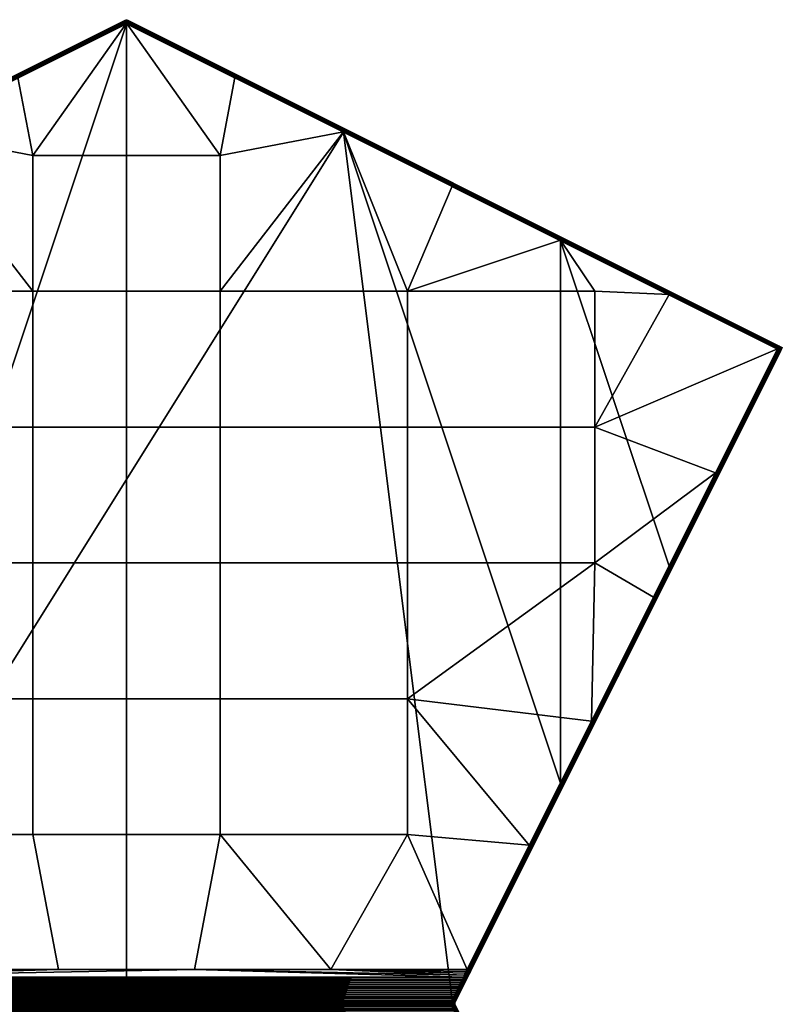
# Model space of a CAD drawing. Header units: millimetres. Extents: x -183 to 183, y -275 to 275.
# Tile 4 of 4: x -30 to 183, y 0 to 275. Entities that reach past the tile are written whole.
import ezdxf

# ---------------------------------------------------------------- set-up
doc = ezdxf.new("R2010")
doc.units = ezdxf.units.MM
doc.header["$MEASUREMENT"] = 0
doc.layers.add('Default', color=7, linetype='Continuous', true_color=0x000000)

msp = doc.modelspace()

# ---------------------------------------------------------------- linework, layer by layer
at = {"layer": 'Default'}
msp.add_lwpolyline([(-183.33, -183.33), (-91.67, 0), (-183.33, 183.33), (0, 275), (183.33, 183.33), (91.67, 0), (183.33, -183.33), (0, -275)], close=True, dxfattribs=at)
at = {"layer": 'Default', "extrusion": (1, 0, 1.73896e-17)}
msp.add_lwpolyline([(-275, 0), (275, 0), (275, 20), (9.53, 49.43, 0.059786), (-9.53, 49.43), (-275, 20)], format="xyb", close=True, dxfattribs=at)

# ---------------------------------------------------------------- meshes
at = {"layer": 'Default'}
mesh = msp.add_polyface(dxfattribs=at)
corners = [(-78.57, 199.08, 28.42), (-91, 228.49, 25.16), (-121.33, 213.33, 26.84), (-130.95, 199.08, 28.42), (-151.66, 198.16, 28.52), (-60.66, 243.66, 23.47), (-181.99, 183, 30.2), (-130.95, 161.11, 32.63), (-182.44, 183.78, 29.21), (-91.44, 229.28, 24.16), (-91.44, 229.28, 1), (-182.44, 183.78, 1), (-0.42, 274.71, 0.63), (-182.41, 183.72, 0.63), (-182.43, 183.77, 0.82), (-0.44, 274.76, 0.82), (-0.32, 274.51, 0.29), (-182.31, 183.52, 0.29), (-182.37, 183.63, 0.45), (-0.37, 274.63, 0.45), (-0.24, 274.37, 0.16), (-182.24, 183.38, 0.16), (-0.08, 274.04, 0.02), (-182.07, 183.05, 0.02), (-182.16, 183.22, 0.07), (-0.16, 274.21, 0.07), (-91, 228.38), (-181.99, 182.89), (-182.44, 183.78, 1), (-91.44, 229.28, 1), (-91, 228.49, 25.16), (-60.66, 243.66, 23.47), (-91.15, 228.8, 25.06), (-121.33, 213.33, 26.84), (-182.07, 183.15, 30.17), (-151.66, 198.16, 28.52), (-181.99, 183, 30.2), (-182.15, 183.3, 30.1), (-182.22, 183.44, 30.01), (-182.29, 183.56, 29.88), (-91.44, 229.28, 24.16), (-182.42, 183.77, 29.38), (-182.4, 183.73, 29.55), (-91.4, 229.23, 24.51), (-182.35, 183.66, 29.72), (-0.43, 274.77, 19.29), (-182.44, 183.78, 29.21), (-182.59, 183.68, 1), (-182.74, 183.55, 1), (-182.74, 183.55, 29.21), (-182.59, 183.68, 29.21), (-182.44, 183.78, 1), (-182.44, 183.78, 29.21), (-182.86, 183.39, 1), (-182.86, 183.39, 29.21), (-182.48, 183.57, 0.46), (-182.37, 183.63, 0.45), (-182.31, 183.52, 0.29), (-182.41, 183.72, 0.63), (-182.66, 183.19, 0.32), (-182.7, 183.55, 0.78), (-182.86, 183.39, 1), (-182.74, 183.55, 1), (-182.59, 183.68, 1), (-182.44, 183.78, 1), (-182.43, 183.77, 0.82), (-182.74, 183.55, 29.21), (-182.86, 183.39, 29.21), (-182.7, 183.55, 29.42), (-182.42, 183.77, 29.38), (-182.59, 183.68, 29.21), (-182.44, 183.78, 29.21), (-182.4, 183.73, 29.55), (-182.35, 183.66, 29.72), (-182.48, 183.57, 29.75), (-182.29, 183.56, 29.88), (-182.66, 183.19, 29.88)]
mesh.append_faces([[corners[k] for k in face] for face in [(0, 1, 2, 2), (2, 3, 0, 0), (3, 2, 4, 4), (5, 1, 0, 0), (6, 7, 4, 4), (4, 7, 3, 3), (8, 9, 10, 11), (12, 13, 14, 15), (16, 17, 18, 19), (20, 21, 17, 16), (19, 18, 13, 12), (22, 23, 24, 25), (22, 26, 27, 23), (25, 24, 21, 20), (14, 28, 29, 29), (29, 15, 14, 14), (30, 31, 32, 32), (32, 33, 30, 30), (34, 35, 33, 33), (34, 36, 35, 35), (34, 32, 37, 37), (37, 32, 38, 38), (38, 32, 39, 39), (40, 41, 42, 43), (39, 32, 43, 43), (39, 43, 44, 44), (45, 40, 43, 43), (43, 42, 44, 44), (40, 46, 41, 41), (32, 34, 33, 33), (47, 48, 49, 50), (51, 47, 50, 52), (48, 53, 54, 49), (55, 56, 57, 57), (56, 55, 58, 58), (59, 55, 57, 57), (58, 55, 60, 60), (61, 62, 60, 60), (63, 64, 65, 65), (63, 60, 62, 62), (65, 60, 63, 63), (60, 65, 58, 58), (66, 67, 68, 68), (68, 69, 70, 70), (70, 69, 71, 71), (66, 68, 70, 70), (72, 69, 68, 68), (73, 72, 74, 74), (74, 75, 73, 73), (76, 75, 74, 74), (74, 72, 68, 68)]])
mesh = msp.add_polyface(dxfattribs=at)
corners = [(26.19, 199.08, 28.42), (26.19, 237.04, 24.21), (-26.19, 237.04, 24.21), (-26.19, 199.08, 28.42), (-30.33, 258.83, 21.79), (-60.66, 243.66, 23.47), (-78.57, 199.08, 28.42), (0, 273.99, 20.11), (-91, 0.89), (-91, 228.38), (0, 273.88), (60.66, 243.55), (-91.44, 229.28, 24.16), (-0.45, 274.78, 19.12), (-0.45, 274.78, 1), (-91.44, 229.28, 1), (0, 273.88), (-91, 228.38), (-0.08, 274.04, 0.02), (-91.44, 229.28, 1), (-0.45, 274.78, 1), (-0.44, 274.76, 0.82), (-0.23, 274.85, 1), (-0.45, 274.78, 1), (-0.45, 274.78, 19.12), (-0.23, 274.85, 19.12), (0, 274.88, 1), (0, 274.88, 19.12), (-30.33, 258.83, 21.79), (0, 273.99, 20.11), (-0.08, 274.14, 20.08), (-0.16, 274.29, 20.02), (-91.15, 228.8, 25.06), (-60.66, 243.66, 23.47), (-0.23, 274.44, 19.92), (-0.3, 274.56, 19.79), (-0.36, 274.66, 19.63), (-91.4, 229.23, 24.51), (-0.4, 274.73, 19.47), (-0.43, 274.77, 19.29), (-0.45, 274.78, 19.12), (-91.44, 229.28, 24.16), (0, 274.59, 0.29), (-0.26, 274.78, 0.64), (0, 274.81, 0.62), (0.16, 274.21, 0.07), (-0.16, 274.21, 0.07), (-0.23, 274.85, 1), (-0.44, 274.76, 0.82), (-0.32, 274.51, 0.29), (-0.42, 274.71, 0.63), (-0.45, 274.78, 1), (-0.37, 274.63, 0.45), (0.08, 274.04, 0.02), (0, 273.88), (-0.08, 274.04, 0.02), (-0.24, 274.37, 0.16), (0, 274.88, 1), (-0.26, 274.79, 19.45), (0, 274.63, 19.78), (0, 274.82, 19.47), (0.08, 274.14, 20.08), (0.16, 274.29, 20.02), (-0.16, 274.29, 20.02), (0, 273.99, 20.11), (-0.08, 274.14, 20.08), (-0.23, 274.44, 19.92), (-0.3, 274.56, 19.79), (-0.36, 274.66, 19.63), (-0.4, 274.73, 19.47), (-0.23, 274.85, 19.12), (0, 274.88, 19.12), (-0.45, 274.78, 19.12), (-0.43, 274.77, 19.29)]
mesh.append_faces([[corners[k] for k in face] for face in [(0, 1, 2, 3), (2, 4, 5, 5), (5, 3, 2, 2), (3, 5, 6, 6), (7, 4, 2, 2), (8, 9, 10, 10), (11, 8, 10, 10), (12, 13, 14, 15), (16, 17, 18, 18), (19, 20, 21, 21), (22, 23, 24, 25), (26, 22, 25, 27), (28, 29, 30, 30), (30, 31, 32, 32), (30, 33, 28, 28), (33, 30, 32, 32), (32, 34, 35, 35), (35, 36, 37, 37), (37, 38, 39, 39), (38, 37, 36, 36), (39, 40, 41, 41), (37, 32, 35, 35), (32, 31, 34, 34), (42, 43, 44, 44), (42, 45, 46, 46), (44, 43, 47, 47), (48, 47, 43, 43), (43, 42, 49, 49), (43, 50, 48, 48), (47, 48, 51, 51), (52, 50, 43, 43), (53, 54, 55, 55), (53, 55, 46, 46), (56, 42, 46, 46), (42, 56, 49, 49), (49, 52, 43, 43), (47, 57, 44, 44), (58, 59, 60, 60), (61, 62, 63, 63), (64, 61, 65, 65), (59, 66, 63, 63), (67, 66, 59, 59), (68, 67, 58, 58), (67, 59, 58, 58), (69, 68, 58, 58), (70, 60, 71, 71), (58, 60, 70, 70), (72, 73, 70, 70), (58, 70, 73, 73), (73, 69, 58, 58), (65, 61, 63, 63)]])
mesh = msp.add_polyface(dxfattribs=at)
corners = [(26.19, 237.04, 24.21), (30.33, 258.83, 21.79), (0, 273.99, 20.11), (60.66, 243.66, 23.47), (-26.19, 237.04, 24.21), (26.19, 199.08, 28.42), (78.57, 199.08, 28.42), (91, 228.49, 25.16), (182.44, 183.78, 1), (0.45, 274.78, 1), (0.45, 274.78, 19.12), (91.16, 228.71, 0.07), (0.24, 274.37, 0.16), (0.32, 274.51, 0.29), (91.41, 229.22, 0.63), (0.44, 274.76, 0.82), (0.42, 274.71, 0.63), (0.37, 274.63, 0.45), (0.08, 274.04, 0.02), (60.66, 243.55), (0.16, 274.21, 0.07), (121.33, 213.22), (0, 273.88), (0.45, 274.78, 1), (0.23, 274.85, 1), (0, 274.88, 1), (0, 274.88, 19.12), (0.23, 274.85, 19.12), (0.45, 274.78, 1), (0.45, 274.78, 19.12), (182.15, 183.3, 30.1), (0.16, 274.29, 20.02), (0.08, 274.14, 20.08), (182.07, 183.15, 30.17), (182.22, 183.44, 30.01), (0.23, 274.44, 19.92), (182.29, 183.56, 29.88), (0.3, 274.56, 19.79), (182.35, 183.66, 29.72), (0.36, 274.66, 19.63), (60.66, 243.66, 23.47), (91, 228.49, 25.16), (30.33, 258.83, 21.79), (0, 273.99, 20.11), (0.26, 274.78, 0.64), (0, 274.59, 0.29), (0, 274.81, 0.62), (0.23, 274.85, 1), (0.45, 274.78, 1), (0.44, 274.76, 0.82), (0.42, 274.71, 0.63), (0, 274.88, 1), (0.37, 274.63, 0.45), (0.24, 274.37, 0.16), (0.32, 274.51, 0.29), (-0.16, 274.21, 0.07), (0.16, 274.21, 0.07), (0.08, 274.04, 0.02), (0, 274.63, 19.78), (0.26, 274.79, 19.45), (0, 274.82, 19.47), (0.23, 274.44, 19.92), (0.3, 274.56, 19.79), (0.16, 274.29, 20.02), (-0.16, 274.29, 20.02), (0.4, 274.73, 19.47), (0.43, 274.77, 19.29), (0.23, 274.85, 19.12), (0.45, 274.78, 19.12), (0.36, 274.66, 19.63), (0, 274.88, 19.12)]
mesh.append_faces([[corners[k] for k in face] for face in [(0, 1, 2, 2), (3, 1, 0, 0), (4, 0, 2, 2), (5, 3, 0, 0), (6, 7, 3, 3), (6, 3, 5, 5), (8, 9, 10, 10), (11, 12, 13, 14), (15, 14, 16, 16), (17, 14, 13, 13), (16, 14, 17, 17), (18, 11, 19, 19), (12, 11, 20, 20), (21, 19, 11, 11), (11, 18, 20, 20), (19, 22, 18, 18), (23, 14, 15, 15), (24, 25, 26, 27), (28, 24, 27, 29), (30, 31, 32, 33), (34, 35, 31, 30), (36, 37, 35, 34), (38, 39, 37, 36), (32, 40, 41, 41), (32, 42, 40, 40), (42, 32, 43, 43), (41, 33, 32, 32), (44, 45, 46, 46), (47, 48, 49, 49), (44, 49, 50, 50), (44, 46, 47, 47), (51, 47, 46, 46), (52, 44, 50, 50), (49, 44, 47, 47), (53, 45, 54, 54), (44, 52, 54, 54), (55, 56, 57, 57), (53, 56, 45, 45), (54, 45, 44, 44), (58, 59, 60, 60), (61, 62, 58, 58), (63, 61, 58, 58), (58, 64, 63, 63), (59, 58, 62, 62), (59, 65, 66, 66), (67, 66, 68, 68), (66, 67, 59, 59), (62, 69, 59, 59), (59, 67, 60, 60), (69, 65, 59, 59), (67, 70, 60, 60)]])
mesh = msp.add_polyface(dxfattribs=at)
corners = [(130.95, 199.08, 28.42), (121.33, 213.33, 26.84), (78.57, 199.08, 28.42), (91, 228.49, 25.16), (151.66, 198.16, 28.52), (0.45, 274.78, 19.12), (182.44, 183.78, 29.21), (182.44, 183.78, 1), (91.41, 229.22, 0.63), (182.44, 183.78, 1), (182.43, 183.77, 0.82), (182.37, 183.63, 0.45), (182.41, 183.72, 0.63), (182.31, 183.52, 0.29), (0.45, 274.78, 1), (91.16, 228.71, 0.07), (182.24, 183.38, 0.16), (182.16, 183.22, 0.07), (182.07, 183.05, 0.02), (181.99, 182.89), (121.33, 213.22), (151.66, 198.16, 28.52), (181.99, 183, 30.2), (182.07, 183.15, 30.17), (121.33, 213.33, 26.84), (182.42, 183.77, 29.38), (0.43, 274.77, 19.29), (0.4, 274.73, 19.47), (182.4, 183.73, 29.55), (182.44, 183.78, 29.21), (0.45, 274.78, 19.12), (0.36, 274.66, 19.63), (182.35, 183.66, 29.72), (91, 228.49, 25.16), (182.59, 183.68, 1), (182.44, 183.78, 1), (182.44, 183.78, 29.21), (182.59, 183.68, 29.21), (182.86, 183.39, 1), (182.74, 183.55, 1), (182.74, 183.55, 29.21), (182.86, 183.39, 29.21), (182.94, 183.2, 1), (182.94, 183.2, 29.21), (182.48, 183.57, 0.46), (182.7, 183.55, 0.78), (182.88, 183.19, 0.65), (182.66, 183.19, 0.32), (182.86, 183.39, 1), (182.74, 183.55, 1), (182.43, 183.77, 0.82), (182.59, 183.68, 1), (182.44, 183.78, 1), (182.41, 183.72, 0.63), (182.24, 183.38, 0.16), (182.31, 183.52, 0.29), (182.37, 183.63, 0.45), (182.7, 183.55, 29.42), (182.48, 183.57, 29.75), (182.66, 183.19, 29.88), (182.88, 183.19, 29.55), (182.22, 183.44, 30.01), (182.15, 183.3, 30.1), (182.29, 183.56, 29.88), (182.35, 183.66, 29.72), (182.4, 183.73, 29.55), (182.86, 183.39, 29.21), (182.94, 183.2, 29.21), (182.74, 183.55, 29.21), (182.59, 183.68, 29.21), (182.44, 183.78, 29.21), (182.42, 183.77, 29.38)]
mesh.append_faces([[corners[k] for k in face] for face in [(0, 1, 2, 2), (3, 2, 1, 1), (1, 0, 4, 4), (5, 6, 7, 7), (8, 9, 10, 10), (11, 8, 12, 12), (10, 12, 8, 8), (13, 8, 11, 11), (8, 14, 9, 9), (15, 13, 16, 16), (17, 18, 15, 15), (19, 20, 18, 18), (18, 20, 15, 15), (15, 16, 17, 17), (8, 13, 15, 15), (21, 22, 23, 23), (21, 23, 24, 24), (25, 26, 27, 28), (29, 30, 26, 25), (28, 27, 31, 32), (33, 24, 23, 23), (34, 35, 36, 37), (38, 39, 40, 41), (39, 34, 37, 40), (42, 38, 41, 43), (44, 45, 46, 47), (48, 46, 45, 45), (45, 49, 48, 48), (45, 50, 51, 51), (51, 50, 52, 52), (49, 45, 51, 51), (50, 45, 53, 53), (54, 55, 47, 47), (56, 53, 44, 44), (44, 55, 56, 56), (47, 55, 44, 44), (44, 53, 45, 45), (57, 58, 59, 60), (61, 62, 59, 59), (59, 63, 61, 61), (58, 64, 63, 63), (57, 65, 58, 58), (64, 58, 65, 65), (63, 59, 58, 58), (66, 57, 60, 60), (60, 67, 66, 66), (66, 68, 57, 57), (69, 70, 71, 71), (69, 57, 68, 68), (71, 57, 69, 69), (57, 71, 65, 65)]])
mesh = msp.add_polyface(dxfattribs=at)
corners = [(-26.19, 47.23, 45.25), (-26.19, 85.19, 41.04), (-78.57, 85.19, 41.04), (-78.57, 47.23, 45.25), (-57.15, 9.53, 49.43), (-19.05, 9.53, 49.43), (-95.25, 9.53, 49.43), (-91, 0.89), (90.9, 0.68), (-90.9, 0.68), (-90.84, 0.46), (90.8, 0.24), (-90.8, 0.23), (90.84, 0.46), (91, 0.89), (60.66, 243.55), (-94.99, 8.99, 49.49), (-57.15, 9.53, 49.43), (-95.25, 9.53, 49.43), (-94.46, 7.92, 49.61), (-94.72, 8.46, 49.55), (-94.19, 7.38, 49.66), (-19.05, 9.53, 49.43), (19.05, 9.53, 49.43), (-93.39, 5.76, 49.79), (93.66, 6.3, 49.75), (-93.66, 6.3, 49.75), (93.93, 6.84, 49.71), (-93.93, 6.84, 49.71), (-92.6, 4.15, 49.89), (92.86, 4.69, 49.86), (-92.86, 4.69, 49.86), (92.33, 3.61, 49.92), (-92.33, 3.61, 49.92), (-92.06, 3.07, 49.94), (-91.8, 2.53, 49.96), (92.06, 3.07, 49.94), (91.53, 1.99, 49.98), (-91.53, 1.99, 49.98), (-91.26, 1.45, 49.99), (-90.84, 0.46, 50), (90.84, 0.47, 50), (-90.9, 0.69, 50), (90.9, 0.69, 50), (-91, 0.91, 49.99), (91.26, 1.45, 49.99), (93.13, 5.22, 49.83), (-93.13, 5.22, 49.83), (-90.8, 0.23, 50), (90.8, 0.24, 50), (-91.16, 0.82, 49.98), (-91.79, 2.05, 49.95), (-91.98, 1.95, 49.88), (-91.33, 0.74, 49.93), (-91.26, 1.45, 49.99), (-91, 0.91, 49.99), (-91.53, 1.99, 49.98), (-91.2, 0.37, 0.07), (-91.15, -0.01, 0.07), (-91.49, 0, 0.29), (-91.53, 0.29, 0.29), (-91.49, 0.65, 0.16), (-91.63, 0.58, 0.29), (-90.8, 0.23), (-90.84, 0.46), (-90.9, 0.68), (-91.33, 0.73, 0.07), (-91.16, 0.81, 0.02), (-91, 0.89), (-91.2, 0.38, 49.93), (-91.53, 0.3, 49.71), (-91.49, 0, 49.71), (-91.15, -0.01, 49.93), (-91.49, 0.66, 49.83), (-91.63, 0.59, 49.7), (-90.8, 0.23, 50), (-90.84, 0.46, 50), (-90.9, 0.69, 50), (-91.33, 0.74, 49.93), (-91.16, 0.82, 49.98), (-91, 0.91, 49.99)]
mesh.append_faces([[corners[k] for k in face] for face in [(0, 1, 2, 3), (0, 3, 4, 5), (4, 3, 6, 6), (7, 8, 9, 9), (10, 11, 12, 12), (13, 10, 9, 9), (13, 11, 10, 10), (14, 8, 7, 7), (15, 14, 7, 7), (16, 17, 18, 18), (19, 17, 20, 20), (17, 16, 20, 20), (21, 22, 19, 19), (17, 19, 22, 22), (21, 23, 22, 22), (24, 25, 26, 26), (27, 28, 26, 26), (29, 30, 31, 31), (32, 33, 34, 34), (35, 36, 34, 34), (37, 38, 39, 39), (40, 41, 42, 42), (42, 43, 44, 44), (44, 45, 39, 39), (31, 46, 47, 47), (48, 49, 40, 40), (41, 43, 42, 42), (49, 41, 40, 40), (50, 51, 52, 53), (54, 51, 50, 50), (50, 55, 54, 54), (56, 51, 54, 54), (57, 58, 59, 60), (61, 60, 62, 62), (63, 58, 57, 57), (57, 64, 63, 63), (64, 57, 65, 65), (66, 67, 57, 57), (68, 65, 67, 67), (67, 65, 57, 57), (61, 66, 57, 57), (61, 57, 60, 60), (69, 70, 71, 72), (73, 74, 70, 70), (72, 75, 76, 69), (76, 77, 69, 69), (78, 69, 79, 79), (80, 79, 77, 77), (79, 69, 77, 77), (73, 69, 78, 78), (73, 70, 69, 69)]])
mesh = msp.add_polyface(dxfattribs=at)
corners = [(78.57, 161.11, 32.63), (78.57, 199.08, 28.42), (26.19, 199.08, 28.42), (26.19, 161.11, 32.63), (130.95, 161.11, 32.63), (130.95, 199.08, 28.42), (26.19, 123.15, 36.83), (-26.19, 161.11, 32.63), (-26.19, 123.15, 36.83), (78.57, 123.15, 36.83), (130.95, 123.15, 36.83), (26.19, 85.19, 41.04), (-26.19, 85.19, 41.04), (78.57, 85.19, 41.04), (78.57, 47.23, 45.25), (26.19, 47.23, 45.25), (151.66, 198.16, 28.52), (129.95, 78.92, 41.74), (147.3, 113.61, 37.89), (164.65, 148.3, 34.05), (181.99, 183, 30.2), (121.33, 61.56), (60.66, 243.55), (121.33, 213.22), (151.66, 122.22), (181.99, 182.89), (91, 0.89), (137.5, 91.67, 25), (137.5, 91.67, 13), (160.42, 137.5, 13), (160.42, 137.5, 25), (114.58, 45.83, 25), (114.58, 45.83, 13), (114.58, 45.83, 37), (137.5, 91.67, 37), (182.89, 182.44, 1), (137.39, 91.44, 1), (182.89, 182.44, 29.21), (96.15, 8.97, 48.44), (91.83, 0.48, 0.63), (182.82, 182.47, 0.63), (137.39, 91.44, 1), (137.13, 91.57, 0.29), (182.48, 182.64, 0.16), (182.62, 182.57, 0.29), (182.15, 182.8, 0.02), (136.82, 91.73, 0.07), (151.66, 122.22), (182.32, 182.72, 0.07), (121.33, 61.56), (91.49, 0.65, 0.16), (96.14, 8.99, 48.62), (96.15, 8.98, 48.53), (182.88, 182.46, 29.39), (96.15, 8.97, 48.44), (182.89, 182.44, 29.21), (96.13, 9.01, 48.72), (96.1, 9.04, 48.81), (182.84, 182.51, 29.58), (95.43, 9.45, 49.42), (182.16, 182.91, 30.19), (129.95, 78.92, 41.74), (164.65, 148.3, 34.05), (147.3, 113.61, 37.89), (95.51, 9.4, 49.4), (182.33, 182.82, 30.14), (182.49, 182.73, 30.06), (95.84, 9.22, 49.23), (182.64, 182.64, 29.93), (95.68, 9.31, 49.34), (182.76, 182.57, 29.76), (96.07, 9.07, 48.91), (95.97, 9.14, 49.08)]
mesh.append_faces([[corners[k] for k in face] for face in [(0, 1, 2, 3), (4, 5, 1, 0), (6, 3, 7, 8), (9, 0, 3, 6), (10, 4, 0, 9), (11, 6, 8, 12), (13, 9, 6, 11), (14, 13, 11, 15), (16, 5, 4, 4), (17, 18, 10, 10), (19, 4, 10, 10), (20, 16, 4, 4), (19, 20, 4, 4), (19, 10, 18, 18), (9, 13, 10, 10), (10, 13, 17, 17), (21, 22, 23, 23), (21, 23, 24, 24), (25, 24, 23, 23), (26, 22, 21, 21), (27, 28, 29, 30), (31, 32, 28, 27), (33, 31, 27, 34), (35, 29, 28, 36), (32, 36, 28, 28), (34, 30, 37, 37), (29, 37, 30, 30), (30, 34, 27, 27), (38, 34, 37, 37), (39, 40, 41, 41), (42, 40, 39, 39), (43, 44, 42, 42), (45, 46, 47, 47), (46, 48, 43, 42), (49, 47, 46, 46), (46, 45, 48, 48), (50, 46, 42, 42), (51, 52, 53, 53), (52, 54, 55, 55), (56, 51, 53, 53), (57, 56, 58, 58), (59, 60, 61, 61), (62, 63, 60, 60), (63, 61, 60, 60), (60, 64, 65, 65), (66, 67, 68, 68), (65, 69, 66, 66), (70, 71, 58, 58), (53, 52, 55, 55), (58, 56, 53, 53), (68, 72, 70, 70)]])
mesh = msp.add_polyface(dxfattribs=at)
corners = [(-78.57, 161.11, 32.63), (-78.57, 199.08, 28.42), (-130.95, 199.08, 28.42), (-130.95, 161.11, 32.63), (-26.19, 161.11, 32.63), (-26.19, 199.08, 28.42), (26.19, 161.11, 32.63), (26.19, 199.08, 28.42), (-78.57, 123.15, 36.83), (-130.95, 123.15, 36.83), (-26.19, 123.15, 36.83), (-26.19, 85.19, 41.04), (-78.57, 85.19, 41.04), (-164.65, 148.3, 34.05), (-181.99, 183, 30.2), (-147.3, 113.61, 37.89), (-129.95, 78.92, 41.74), (-91, 228.38), (-151.66, 122.22), (-181.99, 182.89), (-121.33, 61.56), (-91, 0.89), (-137.5, 91.67, 25), (-137.5, 91.67, 13), (-114.58, 45.83, 13), (-114.58, 45.83, 25), (-160.42, 137.5, 25), (-160.42, 137.5, 13), (-182.89, 182.44, 1), (-182.89, 182.44, 29.21), (-91.89, 0.45, 1), (-139.52, 95.7, 38.82), (-114.58, 45.83, 37), (-137.33, 91.47, 0.63), (-182.89, 182.44, 1), (-182.87, 182.45, 0.82), (-182.74, 182.51, 0.45), (-182.82, 182.47, 0.63), (-182.62, 182.57, 0.29), (-91.89, 0.45, 1), (-136.82, 91.73, 0.07), (-182.48, 182.64, 0.16), (-182.32, 182.72, 0.07), (-182.15, 182.8, 0.02), (-181.99, 182.89), (-151.66, 122.22), (-121.33, 61.56), (-182.16, 182.91, 30.19), (-164.65, 148.3, 34.05), (-181.99, 183, 30.2), (-182.33, 182.82, 30.14), (-138.96, 96.09, 39.76), (-129.95, 78.92, 41.74), (-147.3, 113.61, 37.89), (-95.91, 9.18, 49.16), (-139.47, 95.77, 39.2), (-182.49, 182.73, 30.06), (-182.64, 182.64, 29.93), (-182.76, 182.57, 29.76), (-182.84, 182.51, 29.58), (-182.88, 182.46, 29.39), (-182.89, 182.44, 29.21), (-139.52, 95.7, 38.82), (-96.14, 8.99, 48.62), (-182.15, 182.8, 0.02), (-182.07, 183.05, 0.02), (-181.99, 182.89), (-181.99, 183, 30.2), (-182.07, 183.15, 30.17), (-182.16, 182.91, 30.19)]
mesh.append_faces([[corners[k] for k in face] for face in [(0, 1, 2, 3), (4, 5, 1, 0), (6, 7, 5, 4), (8, 0, 3, 9), (10, 4, 0, 8), (11, 10, 8, 12), (13, 3, 14, 14), (15, 9, 13, 13), (13, 9, 3, 3), (9, 12, 8, 8), (16, 12, 9, 9), (16, 9, 15, 15), (17, 18, 19, 19), (18, 17, 20, 20), (20, 17, 21, 21), (22, 23, 24, 25), (26, 27, 23, 22), (27, 28, 23, 23), (28, 27, 26, 29), (23, 28, 30, 30), (31, 22, 32, 32), (29, 26, 31, 31), (22, 31, 26, 26), (33, 34, 35, 35), (36, 33, 37, 37), (35, 37, 33, 33), (38, 33, 36, 36), (33, 39, 34, 34), (40, 38, 41, 41), (42, 43, 40, 40), (44, 45, 43, 43), (43, 45, 40, 40), (40, 41, 42, 42), (33, 38, 40, 40), (45, 46, 40, 40), (47, 48, 49, 49), (47, 50, 51, 51), (51, 48, 47, 47), (51, 52, 53, 53), (54, 51, 55, 55), (48, 51, 53, 53), (56, 51, 50, 50), (57, 51, 56, 56), (55, 58, 59, 59), (58, 55, 57, 57), (55, 60, 61, 62), (59, 60, 55, 55), (63, 55, 62, 62), (57, 55, 51, 51), (64, 65, 66, 66), (67, 68, 69, 69)]])
mesh = msp.add_polyface(dxfattribs=at)
corners = [(129.95, 78.92, 41.74), (78.57, 85.19, 41.04), (112.61, 44.22, 45.58), (95.26, 9.53, 49.43), (95.25, 9.53, 49.43), (78.57, 47.23, 45.25), (95.26, 9.53, 49.43), (95.26, 9.53, 49.43), (95.26, 9.53, 49.43), (95.26, 9.53, 49.43), (95.26, 9.53, 49.43), (95.26, 9.53, 49.43), (95.26, 9.53, 49.43), (95.26, 9.53, 49.43), (91.89, 0.45, 1), (137.39, 91.44, 1), (114.58, 45.83, 13), (114.58, 45.83, 25), (91.89, 0.45, 25), (137.5, 91.67, 37), (96.15, 8.97, 48.44), (114.58, 45.83, 37), (137.39, 91.44, 1), (91.89, 0.45, 1), (91.88, 0.45, 0.82), (137.13, 91.57, 0.29), (91.83, 0.48, 0.63), (91.74, 0.52, 0.45), (91.63, 0.58, 0.29), (91.49, 0.65, 0.16), (91.33, 0.73, 0.07), (136.82, 91.73, 0.07), (91.16, 0.81, 0.02), (91, 0.89), (121.33, 61.56), (182.49, 182.73, 30.06), (95.76, 9.26, 49.29), (95.84, 9.22, 49.23), (182.64, 182.64, 29.93), (95.91, 9.18, 49.16), (182.16, 182.91, 30.19), (95.43, 9.45, 49.42), (95.51, 9.4, 49.4), (182.33, 182.82, 30.14), (95.6, 9.36, 49.37), (95.68, 9.31, 49.34), (182.76, 182.57, 29.76), (95.97, 9.14, 49.08), (96.02, 9.1, 49), (182.84, 182.51, 29.58), (96.07, 9.07, 48.91), (96.1, 9.04, 48.81), (95.34, 9.49, 49.43), (112.61, 44.22, 45.58), (95.26, 9.53, 49.43), (129.95, 78.92, 41.74), (95.34, 9.49, 49.43), (95.26, 9.53, 49.43), (94.99, 8.99, 49.49), (94.84, 8.21, 49.55), (95.43, 9.45, 49.42), (95.26, 9.53, 49.43), (95.26, 9.53, 49.43), (95.26, 9.53, 49.43), (95.26, 9.53, 49.43), (95.51, 9.4, 49.4), (95.26, 9.53, 49.43), (95.26, 9.53, 49.43), (95.26, 9.53, 49.43), (95.26, 9.53, 49.43), (95.25, 9.53, 49.43)]
mesh.append_faces([[corners[k] for k in face] for face in [(0, 1, 2, 2), (3, 2, 4, 4), (5, 4, 2, 2), (2, 3, 6, 6), (2, 7, 8, 8), (2, 6, 7, 7), (2, 9, 10, 10), (2, 11, 12, 12), (2, 13, 11, 11), (2, 10, 13, 13), (2, 8, 9, 9), (14, 15, 16, 16), (17, 18, 16, 16), (19, 20, 21, 21), (18, 21, 20, 20), (18, 17, 21, 21), (18, 14, 16, 16), (22, 23, 24, 24), (25, 26, 27, 27), (24, 26, 22, 22), (25, 27, 28, 28), (29, 30, 31, 31), (30, 32, 31, 31), (33, 34, 32, 32), (32, 34, 31, 31), (28, 29, 25, 25), (35, 36, 37, 37), (38, 37, 39, 39), (40, 41, 42, 42), (43, 44, 45, 45), (44, 43, 42, 42), (35, 45, 36, 36), (46, 47, 48, 48), (49, 50, 51, 51), (50, 46, 48, 48), (47, 38, 39, 39), (52, 53, 54, 54), (55, 53, 52, 52), (55, 52, 41, 41), (56, 57, 58, 58), (59, 60, 56, 56), (58, 61, 62, 62), (63, 58, 62, 62), (58, 63, 64, 64), (58, 57, 61, 61), (59, 65, 60, 60), (58, 66, 67, 67), (68, 58, 67, 67), (58, 69, 66, 66), (58, 64, 69, 69), (68, 70, 58, 58)]])
mesh = msp.add_polyface(dxfattribs=at)
corners = [(182.89, 182.44, 29.21), (160.42, 137.5, 13), (182.89, 182.44, 1), (137.39, 91.44, 1), (182.82, 182.47, 0.63), (182.87, 182.45, 0.82), (182.89, 182.44, 1), (137.13, 91.57, 0.29), (182.74, 182.51, 0.45), (182.62, 182.57, 0.29), (151.66, 122.22), (181.99, 182.89), (182.15, 182.8, 0.02), (181.99, 183, 30.2), (164.65, 148.3, 34.05), (182.16, 182.91, 30.19), (182.99, 183, 1), (182.94, 183.2, 1), (182.94, 183.2, 29.21), (182.99, 183, 29.21), (182.95, 182.61, 1), (182.99, 182.8, 1), (182.99, 182.8, 29.21), (182.95, 182.61, 29.21), (182.89, 182.44, 1), (182.89, 182.44, 29.21), (182.66, 183.19, 0.32), (182.88, 183.19, 0.65), (182.91, 182.76, 0.63), (182.69, 182.76, 0.3), (182.33, 183.15, 0.1), (182.95, 182.61, 1), (182.89, 182.44, 1), (182.87, 182.45, 0.82), (182.82, 182.47, 0.63), (182.99, 183, 1), (182.99, 182.8, 1), (182.74, 182.51, 0.45), (182.62, 182.57, 0.29), (182.48, 182.64, 0.16), (182.32, 182.72, 0.07), (182.15, 182.8, 0.02), (182.07, 183.05, 0.02), (181.99, 182.89), (182.86, 183.39, 1), (182.94, 183.2, 1), (182.24, 183.38, 0.16), (182.16, 183.22, 0.07), (182.88, 183.19, 29.55), (182.66, 183.19, 29.88), (182.7, 182.76, 29.91), (182.91, 182.76, 29.57), (182.49, 182.73, 30.06), (182.64, 182.64, 29.93), (182.76, 182.57, 29.76), (182.16, 182.91, 30.19), (182.33, 182.82, 30.14), (182.07, 183.15, 30.17), (182.15, 183.3, 30.1), (181.99, 183, 30.2), (182.88, 182.46, 29.39), (182.95, 182.61, 29.21), (182.89, 182.44, 29.21), (182.84, 182.51, 29.58), (182.99, 182.8, 29.21), (182.99, 183, 29.21), (182.94, 183.2, 29.21)]
mesh.append_faces([[corners[k] for k in face] for face in [(0, 1, 2, 2), (3, 4, 5, 5), (6, 3, 5, 5), (7, 8, 4, 4), (7, 9, 8, 8), (10, 11, 12, 12), (13, 14, 15, 15), (16, 17, 18, 19), (20, 21, 22, 23), (24, 20, 23, 25), (21, 16, 19, 22), (26, 27, 28, 29), (29, 30, 26, 26), (31, 32, 33, 33), (28, 33, 34, 34), (28, 35, 36, 36), (33, 28, 31, 31), (36, 31, 28, 28), (37, 28, 34, 34), (38, 39, 29, 29), (40, 30, 39, 39), (29, 37, 38, 38), (41, 30, 40, 40), (42, 30, 41, 41), (41, 43, 42, 42), (39, 30, 29, 29), (29, 28, 37, 37), (35, 28, 27, 27), (27, 44, 45, 45), (35, 27, 45, 45), (46, 26, 30, 30), (30, 47, 46, 46), (42, 47, 30, 30), (48, 49, 50, 51), (50, 52, 53, 53), (49, 52, 50, 50), (54, 50, 53, 53), (55, 56, 57, 57), (52, 49, 56, 56), (56, 49, 58, 58), (57, 59, 55, 55), (51, 60, 61, 61), (60, 62, 61, 61), (51, 63, 60, 60), (61, 64, 51, 51), (50, 54, 51, 51), (51, 64, 65, 65), (48, 51, 65, 65), (54, 63, 51, 51), (65, 66, 48, 48), (57, 56, 58, 58)]])
mesh = msp.add_polyface(dxfattribs=at)
corners = [(26.19, 47.23, 45.25), (26.19, 85.19, 41.04), (-26.19, 85.19, 41.04), (-26.19, 47.23, 45.25), (-19.05, 9.53, 49.43), (19.05, 9.53, 49.43), (57.15, 9.53, 49.43), (78.57, 47.23, 45.25), (112.61, 44.22, 45.58), (78.57, 85.19, 41.04), (95.25, 9.53, 49.43), (90.84, 0.46), (-90.9, 0.68), (90.9, 0.68), (90.78, 0.01), (-90.8, 0.23), (90.8, 0.24), (-94.19, 7.38, 49.66), (-93.93, 6.84, 49.71), (94.19, 7.38, 49.66), (-93.39, 5.76, 49.79), (-93.13, 5.22, 49.83), (93.39, 5.76, 49.79), (-92.6, 4.15, 49.89), (-92.33, 3.61, 49.92), (92.6, 4.15, 49.89), (-91.8, 2.53, 49.96), (-91.53, 1.99, 49.98), (91.8, 2.53, 49.96), (19.05, 9.53, 49.43), (94.46, 7.92, 49.61), (57.15, 9.53, 49.43), (-93.66, 6.3, 49.75), (93.66, 6.3, 49.75), (93.93, 6.84, 49.71), (93.13, 5.22, 49.83), (95.25, 9.53, 49.43), (94.99, 8.99, 49.49), (94.72, 8.46, 49.55), (91.53, 1.99, 49.98), (91, 0.91, 49.99), (91.26, 1.45, 49.99), (-91, 0.91, 49.99), (90.9, 0.69, 50), (-92.86, 4.69, 49.86), (92.86, 4.69, 49.86), (92.33, 3.61, 49.92), (-92.06, 3.07, 49.94), (92.06, 3.07, 49.94), (-91.26, 1.45, 49.99), (91.16, 0.82, 49.98), (91.79, 2.05, 49.95), (91.26, 1.45, 49.99), (91, 0.91, 49.99), (91.15, 0.01, 0.07), (91.2, 0.38, 0.07), (91.53, 0.3, 0.29), (91.49, 0, 0.29), (91.33, 0.73, 0.07), (91.49, 0.65, 0.16), (90.9, 0.68), (91, 0.89), (91.16, 0.81, 0.02), (90.84, 0.46), (90.8, 0.24), (91.15, 0.01, 49.93), (91.49, 0, 49.71), (91.53, 0.3, 49.71), (91.2, 0.38, 49.93), (91.49, 0.66, 49.83), (91.33, 0.74, 49.93), (90.9, 0.69, 50), (91.16, 0.82, 49.98), (91, 0.91, 49.99), (90.84, 0.47, 50), (90.8, 0.24, 50)]
mesh.append_faces([[corners[k] for k in face] for face in [(0, 1, 2, 3), (0, 3, 4, 5), (0, 5, 6, 6), (6, 7, 0, 0), (7, 8, 9, 9), (10, 7, 6, 6), (11, 12, 13, 13), (14, 15, 16, 16), (17, 18, 19, 19), (20, 21, 22, 22), (23, 24, 25, 25), (26, 27, 28, 28), (29, 30, 31, 31), (32, 33, 34, 34), (33, 20, 22, 22), (21, 35, 22, 22), (19, 18, 34, 34), (36, 31, 37, 37), (37, 31, 38, 38), (31, 30, 38, 38), (30, 29, 19, 19), (29, 17, 19, 19), (28, 27, 39, 39), (40, 41, 42, 42), (40, 42, 43, 43), (44, 45, 35, 35), (23, 25, 45, 45), (46, 25, 24, 24), (47, 48, 46, 46), (28, 48, 26, 26), (39, 49, 41, 41), (50, 51, 52, 52), (50, 52, 53, 53), (54, 55, 56, 57), (55, 58, 59, 59), (60, 61, 62, 62), (62, 58, 55, 55), (63, 60, 55, 55), (62, 55, 60, 60), (55, 64, 63, 63), (55, 54, 64, 64), (55, 59, 56, 56), (65, 66, 67, 68), (68, 69, 70, 70), (71, 72, 73, 73), (72, 68, 70, 70), (74, 68, 71, 71), (72, 71, 68, 68), (68, 74, 75, 75), (68, 75, 65, 65), (68, 67, 69, 69)]])
mesh = msp.add_polyface(dxfattribs=at)
corners = [(91.89, 0.45, 25), (96.15, 8.97, 48.44), (91.89, 0.45, 48.99), (94.94, 6.54, 48.69), (94.33, 5.32, 48.79), (92.5, 1.67, 48.97), (93.11, 2.89, 48.93), (93.72, 4.11, 48.87), (92.92, 3.01, 49.56), (93.03, 2.95, 49.37), (93.64, 4.17, 49.31), (93.53, 4.24, 49.51), (92.77, 3.09, 49.73), (93.38, 4.32, 49.67), (92.59, 3.18, 49.84), (93.2, 4.42, 49.79), (92.4, 3.28, 49.91), (93.01, 4.52, 49.85), (92.42, 1.72, 49.41), (92.48, 1.68, 49.19), (93.09, 2.91, 49.15), (92.31, 1.78, 49.6), (92.16, 1.86, 49.77), (91.98, 1.95, 49.88), (91.79, 2.05, 49.95), (92.5, 1.67, 48.97), (93.11, 2.89, 48.93), (91.88, 0.46, 49.18), (91.89, 0.45, 48.99), (91.83, 0.48, 49.36), (91.75, 0.53, 49.54), (91.49, 0.66, 49.83), (91.63, 0.59, 49.7), (91.33, 0.74, 49.93), (93.62, 5.75, 49.77), (93.39, 5.76, 49.79), (93.13, 5.22, 49.83), (92.86, 4.69, 49.86), (92.6, 4.15, 49.89), (92.33, 3.61, 49.92), (92.06, 3.07, 49.94), (91.16, 0.82, 49.98), (91.8, 2.53, 49.96), (91.53, 1.99, 49.98), (91.26, 1.45, 49.99), (91.89, 0.45, 25), (91.89, 0.45, 48.99), (91.81, 0.23, 49), (91.81, 0.23, 1), (91.89, 0.45, 1), (91.78, 0, 1), (91.49, 0, 0.29), (91.53, 0.3, 0.29), (91.74, 0.25, 0.63), (91.71, 0, 0.63), (91.81, 0.23, 1), (91.88, 0.45, 0.82), (91.89, 0.45, 1), (91.74, 0.52, 0.45), (91.83, 0.48, 0.63), (91.78, 0, 1), (91.63, 0.58, 0.29), (91.49, 0.65, 0.16), (91.49, 0, 49.71), (91.71, 0, 49.37), (91.74, 0.25, 49.37), (91.53, 0.3, 49.71), (91.81, 0.23, 49), (91.89, 0.45, 48.99), (91.88, 0.46, 49.18), (91.83, 0.48, 49.36), (91.75, 0.53, 49.54), (91.78, 0, 49), (91.63, 0.59, 49.7), (91.49, 0.66, 49.83)]
mesh.append_faces([[corners[k] for k in face] for face in [(0, 1, 2, 2), (3, 4, 2, 2), (5, 2, 6, 6), (7, 6, 2, 2), (8, 9, 10, 11), (12, 8, 11, 13), (14, 12, 13, 15), (16, 14, 15, 17), (18, 19, 20, 9), (21, 18, 9, 8), (22, 21, 8, 12), (23, 22, 12, 14), (24, 23, 14, 16), (25, 26, 20, 19), (19, 27, 28, 25), (27, 19, 18, 29), (29, 18, 21, 30), (22, 31, 32, 21), (23, 33, 31, 22), (32, 30, 21, 21), (34, 35, 36, 17), (17, 36, 37, 37), (17, 37, 38, 38), (17, 38, 39, 16), (16, 39, 40, 40), (33, 23, 24, 41), (16, 40, 42, 24), (24, 43, 44, 44), (43, 24, 42, 42), (45, 46, 47, 47), (48, 49, 45, 45), (47, 50, 48, 48), (47, 48, 45, 45), (51, 52, 53, 54), (55, 56, 57, 57), (53, 58, 59, 59), (59, 56, 53, 53), (53, 55, 60, 54), (61, 58, 52, 52), (52, 58, 53, 53), (62, 61, 52, 52), (55, 53, 56, 56), (63, 64, 65, 66), (67, 68, 69, 69), (65, 70, 71, 71), (70, 65, 69, 69), (64, 72, 67, 65), (65, 71, 66, 66), (71, 73, 66, 66), (74, 66, 73, 73), (67, 69, 65, 65)]])
mesh = msp.add_polyface(dxfattribs=at)
corners = [(91.89, 0.45, 48.99), (96.15, 8.97, 48.44), (95.54, 7.76, 48.57), (93.72, 4.11, 48.87), (94.33, 5.32, 48.79), (94.94, 6.54, 48.69), (94.86, 6.62, 49.13), (94.92, 6.57, 48.91), (95.53, 7.79, 48.8), (95.47, 7.84, 49.02), (94.75, 6.69, 49.33), (95.36, 7.91, 49.21), (94.6, 6.78, 49.49), (95.21, 8.01, 49.38), (94.42, 6.88, 49.61), (95.03, 8.11, 49.49), (94.23, 6.98, 49.67), (94.84, 8.21, 49.55), (94.25, 5.4, 49.23), (94.31, 5.35, 49.01), (94.14, 5.46, 49.43), (93.99, 5.55, 49.59), (93.81, 5.65, 49.71), (93.62, 5.75, 49.77), (93.64, 4.17, 49.31), (93.7, 4.13, 49.09), (93.53, 4.24, 49.51), (93.38, 4.32, 49.67), (93.2, 4.42, 49.79), (93.01, 4.52, 49.85), (93.03, 2.95, 49.37), (93.09, 2.91, 49.15), (96.15, 8.98, 48.53), (96.14, 8.99, 48.62), (96.13, 9.01, 48.72), (96.1, 9.04, 48.81), (96.07, 9.07, 48.91), (96.02, 9.1, 49), (95.97, 9.14, 49.08), (95.91, 9.18, 49.16), (95.54, 7.76, 48.57), (96.15, 8.97, 48.44), (94.94, 6.54, 48.69), (95.84, 9.22, 49.23), (95.76, 9.26, 49.29), (95.68, 9.31, 49.34), (95.6, 9.36, 49.37), (95.51, 9.4, 49.4), (94.99, 8.99, 49.49), (95.34, 9.49, 49.43), (94.72, 8.46, 49.55), (94.46, 7.92, 49.61), (94.19, 7.38, 49.66), (93.72, 4.11, 48.87), (94.33, 5.32, 48.79), (93.11, 2.89, 48.93), (93.93, 6.84, 49.71), (93.66, 6.3, 49.75), (93.39, 5.76, 49.79)]
mesh.append_faces([[corners[k] for k in face] for face in [(0, 1, 2, 2), (3, 0, 4, 4), (0, 2, 5, 5), (6, 7, 8, 9), (10, 6, 9, 11), (12, 10, 11, 13), (14, 12, 13, 15), (16, 14, 15, 17), (18, 19, 7, 6), (20, 18, 6, 10), (21, 20, 10, 12), (22, 21, 12, 14), (23, 22, 14, 16), (24, 25, 19, 18), (26, 24, 18, 20), (27, 26, 20, 21), (28, 27, 21, 22), (29, 28, 22, 23), (30, 31, 25, 24), (8, 32, 33, 33), (33, 34, 8, 8), (35, 8, 34, 34), (9, 35, 36, 36), (11, 37, 38, 38), (11, 38, 39, 39), (37, 9, 36, 36), (32, 40, 41, 41), (8, 35, 9, 9), (8, 7, 42, 40), (11, 39, 13, 13), (9, 37, 11, 11), (13, 43, 44, 44), (45, 15, 44, 44), (13, 44, 15, 15), (46, 15, 45, 45), (43, 13, 39, 39), (40, 32, 8, 8), (47, 15, 46, 46), (48, 17, 49, 49), (17, 50, 51, 51), (51, 52, 16, 16), (50, 17, 48, 48), (17, 51, 16, 16), (47, 17, 15, 15), (53, 54, 19, 25), (55, 53, 25, 31), (54, 42, 7, 19), (52, 56, 16, 16), (16, 56, 57, 57), (23, 16, 57, 57), (23, 57, 58, 58)]])
mesh = msp.add_polyface(dxfattribs=at)
corners = [(-112.61, -44.22, 45.58), (-78.57, -85.19, 41.04), (-78.57, -47.23, 45.25), (-26.19, -47.23, 45.25), (-19.05, -9.53, 49.43), (-57.15, -9.53, 49.43), (-95.25, -9.53, 49.43), (26.19, -47.23, 45.25), (19.05, -9.53, 49.43), (-90.9, -0.68), (91, -0.89), (-91, -0.89), (-90.8, -0.24), (90.84, -0.46), (-90.84, -0.46), (90.9, -0.68), (-90.78, -0.01), (90.8, -0.23), (90.78, 0.01), (-90.8, 0.23), (90.78, 0.01, 50), (-90.8, 0.23, 50), (-90.78, -0.01, 50), (-92.06, -3.07, 49.94), (92.06, -3.07, 49.94), (-91.8, -2.53, 49.96), (-91.53, -1.99, 49.98), (91.53, -1.99, 49.98), (-91.26, -1.45, 49.99), (-90.84, -0.47, 50), (90.84, -0.46, 50), (-90.8, -0.24, 50), (90.8, -0.23, 50), (-91, -0.91, 49.99), (91, -0.91, 49.99), (-90.9, -0.69, 50), (90.9, -0.69, 50), (-94.19, -7.38, 49.66), (-94.46, -7.92, 49.61), (-19.05, -9.53, 49.43), (-94.99, -8.99, 49.49), (-57.15, -9.53, 49.43), (-94.72, -8.46, 49.55), (-95.25, -9.53, 49.43), (-93.93, -6.84, 49.71), (93.93, -6.84, 49.71), (-93.66, -6.3, 49.75), (93.66, -6.3, 49.75), (-93.39, -5.76, 49.79), (92.86, -4.69, 49.86), (-92.6, -4.15, 49.89), (-92.86, -4.69, 49.86), (19.05, -9.53, 49.43), (-91.16, -0.82, 49.98), (-91.79, -2.05, 49.95), (-91.26, -1.45, 49.99), (-91, -0.91, 49.99), (-91.15, -0.01, 0.07), (-91.2, -0.38, 0.07), (-91.53, -0.3, 0.29), (-91.49, 0, 0.29), (-90.9, -0.68), (-91, -0.89), (-91.16, -0.81, 0.02), (-91.33, -0.73, 0.07), (-90.8, -0.24), (-90.84, -0.46), (-90.78, -0.01), (-90.8, 0.23), (-91.15, -0.01, 49.93), (-91.49, 0, 49.71), (-91.53, -0.3, 49.71), (-91.2, -0.38, 49.93), (-91.49, -0.66, 49.83), (-91.33, -0.74, 49.93), (-90.9, -0.69, 50), (-91.16, -0.82, 49.98), (-91, -0.91, 49.99), (-90.84, -0.47, 50), (-90.8, -0.24, 50), (-90.78, -0.01, 50), (-90.8, 0.23, 50)]
mesh.append_faces([[corners[k] for k in face] for face in [(0, 1, 2, 2), (3, 4, 5, 5), (5, 2, 3, 3), (2, 5, 6, 6), (3, 7, 8, 4), (9, 10, 11, 11), (12, 13, 14, 14), (14, 15, 9, 9), (16, 17, 12, 12), (17, 13, 12, 12), (15, 10, 9, 9), (13, 15, 14, 14), (18, 16, 19, 19), (20, 21, 22, 22), (23, 24, 25, 25), (26, 27, 28, 28), (29, 30, 31, 31), (31, 32, 22, 22), (33, 34, 35, 35), (35, 36, 29, 29), (37, 38, 39, 39), (40, 41, 42, 42), (41, 38, 42, 42), (41, 40, 43, 43), (44, 45, 46, 46), (47, 48, 46, 46), (49, 50, 51, 51), (38, 41, 39, 39), (30, 32, 31, 31), (34, 36, 35, 35), (52, 37, 39, 39), (53, 54, 55, 55), (53, 55, 56, 56), (57, 58, 59, 60), (61, 62, 63, 63), (63, 64, 58, 58), (58, 57, 65, 66), (58, 66, 61, 61), (65, 57, 67, 67), (63, 58, 61, 61), (67, 57, 68, 68), (69, 70, 71, 72), (72, 73, 74, 74), (75, 76, 77, 77), (76, 72, 74, 74), (72, 78, 79, 69), (71, 73, 72, 72), (72, 75, 78, 78), (79, 80, 69, 69), (76, 75, 72, 72), (80, 81, 69, 69)]])
mesh = msp.add_polyface(dxfattribs=at)
corners = [(26.19, -47.23, 45.25), (57.15, -9.53, 49.43), (19.05, -9.53, 49.43), (78.57, -47.23, 45.25), (95.25, -9.53, 49.43), (90.8, -0.23), (-90.78, -0.01), (90.78, 0.01), (90.8, 0.24, 50), (-90.8, 0.23, 50), (90.78, 0.01, 50), (-91.53, -1.99, 49.98), (-91.8, -2.53, 49.96), (91.8, -2.53, 49.96), (-92.06, -3.07, 49.94), (-92.33, -3.61, 49.92), (92.33, -3.61, 49.92), (-91, -0.91, 49.99), (-91.26, -1.45, 49.99), (91.26, -1.45, 49.99), (-92.6, -4.15, 49.89), (92.6, -4.15, 49.89), (-92.86, -4.69, 49.86), (-93.13, -5.22, 49.83), (93.13, -5.22, 49.83), (-93.39, -5.76, 49.79), (93.39, -5.76, 49.79), (-93.93, -6.84, 49.71), (-94.19, -7.38, 49.66), (94.19, -7.38, 49.66), (91.53, -1.99, 49.98), (90.84, -0.46, 50), (-90.84, -0.47, 50), (90.9, -0.69, 50), (92.06, -3.07, 49.94), (92.86, -4.69, 49.86), (91, -0.91, 49.99), (93.66, -6.3, 49.75), (-93.66, -6.3, 49.75), (93.93, -6.84, 49.71), (19.05, -9.53, 49.43), (57.15, -9.53, 49.43), (94.46, -7.92, 49.61), (94.72, -8.46, 49.55), (94.99, -8.99, 49.49), (95.25, -9.53, 49.43), (-90.78, -0.01, 50), (90.8, -0.23, 50), (91.16, -0.82, 49.98), (91, -0.91, 49.99), (91.26, -1.45, 49.99), (91.2, -0.37, 0.07), (91.15, 0.01, 0.07), (91.49, 0, 0.29), (91.53, -0.29, 0.29), (90.8, 0.24), (90.78, 0.01), (90.84, -0.46), (90.8, -0.23), (90.9, -0.68), (91.33, -0.73, 0.07), (91.16, -0.81, 0.02), (91, -0.89), (91.49, -0.65, 0.16), (91.2, -0.38, 49.93), (91.53, -0.3, 49.71), (91.49, 0, 49.71), (91.15, 0.01, 49.93), (90.8, 0.24, 50), (90.78, 0.01, 50), (90.8, -0.23, 50), (90.84, -0.46, 50), (90.9, -0.69, 50), (91.33, -0.74, 49.93), (91.16, -0.82, 49.98), (91, -0.91, 49.99), (91.49, -0.66, 49.83)]
mesh.append_faces([[corners[k] for k in face] for face in [(0, 1, 2, 2), (1, 0, 3, 3), (4, 1, 3, 3), (5, 6, 7, 7), (8, 9, 10, 10), (11, 12, 13, 13), (14, 15, 16, 16), (17, 18, 19, 19), (15, 20, 21, 21), (22, 23, 24, 24), (23, 25, 26, 26), (27, 28, 29, 29), (18, 30, 19, 19), (31, 32, 33, 33), (16, 34, 14, 14), (13, 12, 34, 34), (21, 20, 35, 35), (16, 15, 21, 21), (11, 13, 30, 30), (19, 36, 17, 17), (26, 25, 37, 37), (23, 26, 24, 24), (37, 38, 39, 39), (29, 28, 40, 40), (24, 35, 22, 22), (41, 42, 40, 40), (29, 40, 42, 42), (29, 39, 27, 27), (43, 41, 44, 44), (41, 43, 42, 42), (44, 41, 45, 45), (10, 46, 47, 47), (48, 49, 50, 50), (51, 52, 53, 54), (55, 52, 56, 56), (52, 51, 57, 58), (57, 51, 59, 59), (56, 52, 58, 58), (60, 61, 51, 51), (62, 59, 61, 61), (61, 59, 51, 51), (63, 60, 51, 51), (64, 65, 66, 67), (68, 69, 67, 67), (67, 70, 71, 64), (71, 72, 64, 64), (69, 70, 67, 67), (73, 64, 74, 74), (75, 74, 72, 72), (74, 64, 72, 72), (76, 64, 73, 73)]])
mesh = msp.add_polyface(dxfattribs=at)
corners = [(91.89, -0.45, 48.99), (96.15, -8.97, 48.44), (91.89, -0.45, 25), (92.5, -1.67, 48.97), (93.11, -2.89, 48.93), (93.72, -4.11, 48.87), (93.03, -2.95, 49.37), (93.09, -2.91, 49.15), (92.48, -1.68, 49.19), (92.42, -1.72, 49.41), (92.92, -3.01, 49.56), (92.31, -1.78, 49.6), (92.77, -3.09, 49.73), (92.16, -1.86, 49.77), (92.59, -3.18, 49.84), (91.98, -1.95, 49.88), (92.4, -3.28, 49.91), (91.79, -2.05, 49.95), (93.2, -4.42, 49.79), (93.38, -4.32, 49.67), (93.01, -4.52, 49.85), (91.88, -0.46, 49.18), (92.5, -1.67, 48.97), (91.89, -0.45, 48.99), (93.11, -2.89, 48.93), (91.83, -0.48, 49.36), (91.75, -0.53, 49.54), (91.63, -0.59, 49.7), (91.49, -0.66, 49.83), (91.33, -0.74, 49.93), (91.16, -0.82, 49.98), (91.8, -2.53, 49.96), (92.06, -3.07, 49.94), (91.26, -1.45, 49.99), (91.53, -1.99, 49.98), (92.33, -3.61, 49.92), (92.6, -4.15, 49.89), (92.86, -4.69, 49.86), (91.81, -0.23, 49), (91.78, 0, 1), (91.78, 0, 49), (91.81, 0.23, 49), (91.89, -0.45, 48.99), (91.89, -0.45, 25), (91.81, -0.23, 1), (91.89, -0.45, 1), (91.53, -0.29, 0.29), (91.49, 0, 0.29), (91.71, 0, 0.63), (91.74, -0.24, 0.63), (91.78, 0, 1), (91.81, -0.23, 1), (91.74, -0.52, 0.45), (91.63, -0.58, 0.29), (91.88, -0.45, 0.82), (91.89, -0.45, 1), (91.83, -0.48, 0.63), (91.49, -0.65, 0.16), (91.2, -0.37, 0.07), (91.53, -0.3, 49.71), (91.74, -0.25, 49.37), (91.71, 0, 49.37), (91.49, 0, 49.71), (91.81, -0.23, 49), (91.78, 0, 49), (91.75, -0.53, 49.54), (91.83, -0.48, 49.36), (91.88, -0.46, 49.18), (91.89, -0.45, 48.99), (91.63, -0.59, 49.7), (91.49, -0.66, 49.83), (91.2, -0.38, 49.93)]
mesh.append_faces([[corners[k] for k in face] for face in [(0, 1, 2, 2), (3, 4, 0, 0), (5, 0, 4, 4), (6, 7, 8, 9), (10, 6, 9, 11), (12, 10, 11, 13), (14, 12, 13, 15), (16, 14, 15, 17), (18, 19, 12, 14), (20, 18, 14, 16), (21, 8, 22, 23), (8, 7, 24, 22), (25, 9, 8, 21), (26, 11, 9, 25), (13, 27, 28, 28), (27, 11, 26, 26), (27, 13, 11, 11), (13, 28, 29, 15), (30, 17, 15, 29), (17, 31, 32, 16), (33, 17, 30, 30), (17, 34, 31, 31), (34, 17, 33, 33), (32, 35, 16, 16), (36, 16, 35, 35), (20, 36, 37, 37), (16, 36, 20, 20), (38, 39, 40, 40), (40, 39, 41, 41), (42, 43, 38, 38), (38, 43, 44, 44), (39, 38, 44, 44), (44, 43, 45, 45), (46, 47, 48, 49), (49, 48, 50, 51), (46, 49, 52, 53), (54, 49, 51, 51), (51, 55, 54, 54), (49, 56, 52, 52), (49, 54, 56, 56), (57, 46, 53, 53), (58, 46, 57, 57), (59, 60, 61, 62), (60, 63, 64, 61), (59, 65, 66, 60), (60, 67, 63, 63), (63, 67, 68, 68), (59, 69, 65, 65), (60, 66, 67, 67), (70, 69, 59, 59), (71, 70, 59, 59)]])

doc.saveas('drawing.dxf')
